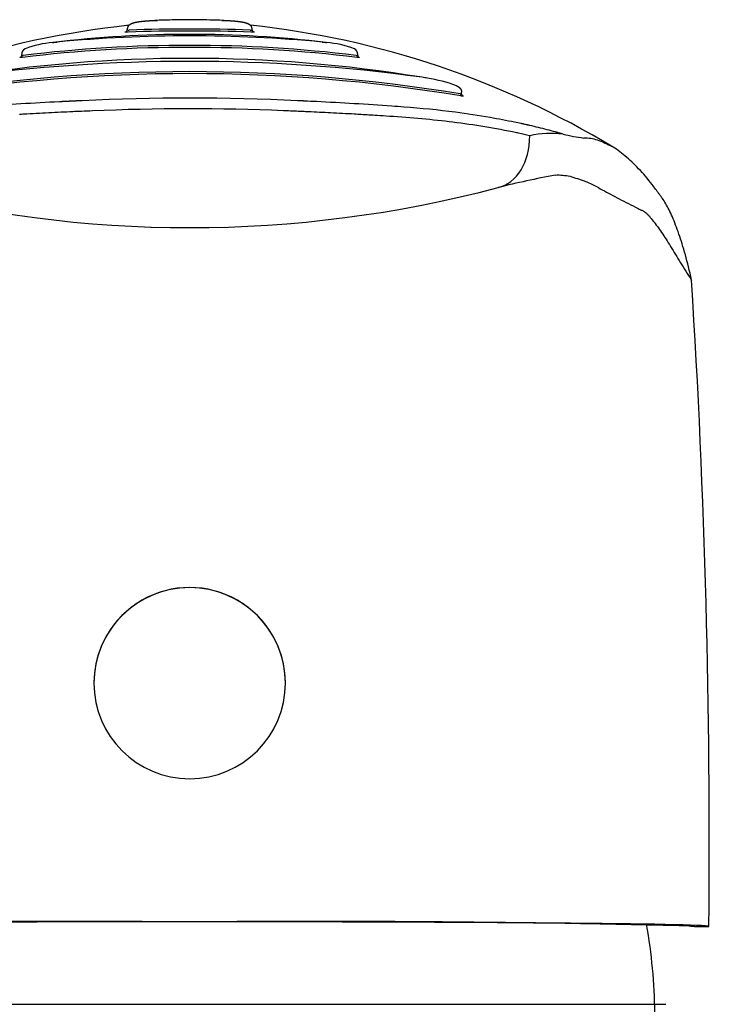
# Model space of a CAD drawing. Header units: millimetres. Extents: x -0.11 to 0.11, y -0.035 to 0.096.
import ezdxf

# ---------------------------------------------------------------- set-up
doc = ezdxf.new("R2010")
doc.units = ezdxf.units.MM
doc.layers.add('BLOCKS', color=3, linetype='Continuous')

msp = doc.modelspace()

# ---------------------------------------------------------------- linework, layer by layer
at = {"layer": 'BLOCKS'}
for p, q in [((-0.003200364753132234, 0.09589281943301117), (-0.003200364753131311, 0.09590783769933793)), ((-0.002897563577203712, 0.0961397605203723), (-0.002897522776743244, 0.09613976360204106)), ((0.002637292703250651, 0.09613986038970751), (0.002637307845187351, 0.09613985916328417)), ((0.002941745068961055, 0.09589281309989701), (0.00294174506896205, 0.09590783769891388)), ((-0.008378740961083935, 0.09464466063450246), (-0.008378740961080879, 0.09468872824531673)), ((0.008120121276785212, 0.09464465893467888), (0.008120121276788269, 0.09468872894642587)), ((0.01322637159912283, 0.09274236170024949), (0.01322637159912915, 0.09283436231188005)), ((-0.00200072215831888, 0.08621358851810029), (-0.002000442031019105, 0.08621362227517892)), ((0.001608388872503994, 0.08620846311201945), (0.001608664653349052, 0.08620842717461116)), ((-0.004829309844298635, 0.06378759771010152), (-0.004829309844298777, 0.06378557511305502)), ((0.004570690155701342, 0.0637875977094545), (0.004570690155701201, 0.06378557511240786)), ((-0.0001293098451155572, 0.05205034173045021), (-0.0001293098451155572, 0.05205039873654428)), ((0.02421354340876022, 0.05189847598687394), (0.02421357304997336, 0.05189846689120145)), ((0.02465322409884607, 0.05183215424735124), (0.02537066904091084, 0.05183215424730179)), ((-0.02325000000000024, 0.04799999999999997), (-2.1316282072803e-16, 0.04799999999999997)), ((-2.1316282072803e-16, 0.04799999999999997), (0.02324999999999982, 0.04799999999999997))]:
    msp.add_line(p, q, dxfattribs=at)
for centre, radius, start, end in [((-0.0001295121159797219, 0.04522127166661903), 0.05116941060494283, 88.09925942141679, 91.91085622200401), ((0.001359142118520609, 0.05336359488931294), 0.04299070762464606, 95.97320604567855, 121.2084604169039), ((-0.003294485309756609, 0.09589148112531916), 9.413011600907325e-05, 294.020974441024, 0.8145904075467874), ((-0.00313645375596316, 0.09605795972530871), 0.0001770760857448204, 248.8430673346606, 282.2635217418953), ((-0.002877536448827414, 0.09590366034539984), 0.0003228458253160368, 149.3163077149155, 179.2587010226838), ((-0.0001293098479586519, 0.01093592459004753), 0.08490407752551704, 87.96142917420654, 92.03857081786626), ((-0.000129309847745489, 0.01402055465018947), 0.08191821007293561, 87.92257538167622, 92.07742461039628), ((-0.001641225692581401, 0.05330063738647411), 0.04305674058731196, 58.80669546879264, 84.00540521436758), ((0.002629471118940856, 0.09590663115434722), 0.0003122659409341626, 0.2248753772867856, 31.20313827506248), ((0.003036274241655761, 0.09589174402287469), 9.452756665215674e-05, 179.4191743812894, 245.8236511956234), ((-0.000129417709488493, 0.03940711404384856), 0.05626990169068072, 83.16195117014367, 96.84682582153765), ((-0.0001293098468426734, 0.02707625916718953), 0.06852982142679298, 84.55486171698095, 95.44513827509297), ((-0.008037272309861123, 0.09467394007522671), 0.000341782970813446, 121.4301716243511, 177.5177073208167), ((-0.0001293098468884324, 0.02641285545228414), 0.06862606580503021, 83.12342325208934, 96.87657673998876), ((-0.0001293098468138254, 0.02749201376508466), 0.06764497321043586, 83.06332920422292, 96.93667078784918), ((-0.006497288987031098, 0.09052985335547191), 0.004756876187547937, 94.41876567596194, 111.1742467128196), ((0.006225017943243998, 0.0904812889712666), 0.004807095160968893, 68.88310771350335, 85.66781153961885), ((0.00777785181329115, 0.09467346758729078), 0.0003426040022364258, 2.555547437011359, 58.49675817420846), ((-0.0001293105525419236, 0.02412134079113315), 0.07037540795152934, 80.6695684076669, 99.33041252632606), ((-0.008467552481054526, 0.09464275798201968), 8.88199940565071e-05, 306.0039569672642, 1.0987119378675), ((0.008208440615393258, 0.09464252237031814), 8.834312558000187e-05, 178.6141586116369, 234.1530459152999), ((-0.0001293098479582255, 0.01094450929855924), 0.08340526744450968, 82.13723130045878, 97.86276869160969), ((-0.000129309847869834, 0.01222070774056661), 0.08152629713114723, 80.59590183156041, 99.40409816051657), ((-0.0001293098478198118, 0.01294272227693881), 0.08090047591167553, 80.55170169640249, 99.44829829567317), ((0.01024824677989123, 0.0863041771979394), 0.007334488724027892, 79.74748409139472, 81.90811150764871), ((0.01039122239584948, 0.0860859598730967), 0.007525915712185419, 69.92945368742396, 81.11442781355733), ((-0.0001282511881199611, -0.01414723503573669), 0.1066931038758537, 87.15506263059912, 92.83373151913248), ((0.01331316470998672, 0.09274045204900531), 8.68082686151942e-05, 178.7394411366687, 228.2388601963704), ((0.001612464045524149, -0.07212159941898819), 0.1646843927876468, 92.83264767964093, 94.14735974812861), ((-0.000135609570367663, -0.01877389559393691), 0.1107906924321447, 87.61098877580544, 92.46872720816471), ((-0.002414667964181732, -0.08143278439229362), 0.1740112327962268, 85.97432848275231, 87.19587255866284), ((0.00646161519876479, 0.04073689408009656), 0.05151756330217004, 82.8000278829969, 85.63275878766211), ((0.00811555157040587, 0.05478896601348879), 0.03736919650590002, 79.97115212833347, 82.61559444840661), ((0.008022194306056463, 0.05314506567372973), 0.03851181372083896, 78.1798918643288, 82.88254361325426), ((0.01762554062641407, 0.08574006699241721), 0.005068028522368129, 83.36329449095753, 102.0250181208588), ((0.02019155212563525, 0.09847807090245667), 0.007954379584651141, 255.5843238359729, 263.0401672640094), ((0.0278164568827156, 0.03653258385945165), 0.05317731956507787, 100.8292230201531, 103.9331976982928), ((-0.0001292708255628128, 0.1453542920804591), 0.05917876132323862, 255.176243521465, 284.8242090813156), ((-0.4126636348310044, 0.05597899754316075), 0.4380492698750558, 359.4581503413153, 3.6153533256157), ((-0.0001293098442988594, 0.06378592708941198), 0.004700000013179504, 180.0042907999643, 359.9957091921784), ((-0.006250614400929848, -0.6919775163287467), 0.7440530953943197, 89.52862386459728, 91.43861993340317), ((0.005987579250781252, -0.6926915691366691), 0.7447670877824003, 88.5622815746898, 90.47058452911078), ((0.005153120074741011, -0.8814074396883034), 0.9334727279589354, 88.81625896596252, 90.32423288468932), ((-0.004412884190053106, 0.04723425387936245), 0.02712977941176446, 0.7259362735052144, 9.967201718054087)]:
    msp.add_arc(centre, radius, start, end, dxfattribs=at)
for centre, major_axis, ratio, start_param, end_param in [((-0.0001293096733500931, 0.09503381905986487), (-0.008329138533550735, 2.216107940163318e-11), 0.1627921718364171, 4.522274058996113, 4.902501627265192), ((-0.000239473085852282, 0.09001979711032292), (0.02265746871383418, 0.0004255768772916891), 0.1128893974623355, 1.798587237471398, 1.812157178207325), ((2.066282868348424e-05, 0.09025293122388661), (0.02251093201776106, -0.0004762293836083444), 0.1034997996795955, 1.299609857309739, 1.327041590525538), ((0.0002862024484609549, 0.0885778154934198), (0.02173116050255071, 0.0002985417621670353), 0.1762787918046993, 1.085082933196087, 1.115153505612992), ((-0.0004944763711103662, 0.08763381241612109), (0.02301884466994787, 0.0002968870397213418), 0.2170058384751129, 0.7800098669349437, 0.8514986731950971), ((-0.001693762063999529, 0.08760264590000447), (0.02470045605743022, 0.0001522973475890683), 0.2097183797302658, 0.7623798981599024, 0.7811033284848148), ((-0.008132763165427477, 0.07886018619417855), (0.0341863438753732, 0.005903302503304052), 0.3541338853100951, 0.7110298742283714, 0.7178627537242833), ((-0.01277278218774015, 0.06656737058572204), (0.04159255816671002, 0.0159857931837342), 0.4803438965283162, 0.5932916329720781, 0.6217730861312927), ((-0.01029205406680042, 0.0481247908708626), (0.03878238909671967, 0.03652679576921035), 0.624635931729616, 0.3637630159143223, 0.3755554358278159), ((0.01433381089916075, 0.0911250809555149), (-0.0006672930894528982, 0.00298225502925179), 0.7155555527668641, 3.146640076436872, 4.411373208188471), ((0.002870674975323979, 0.0859610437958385), (0.0004633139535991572, 0.001945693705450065), 0.002021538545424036, 1.408791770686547, 1.40880603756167), ((-0.0001293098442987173, 0.06378759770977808), (-0.004699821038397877, 4.101315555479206e-05), 0.9999619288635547, 3.150319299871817, 6.291911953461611), ((-0.0001293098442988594, 0.06378557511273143), (0.004699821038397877, -4.101315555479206e-05), 0.9999619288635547, 0.00872664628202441, 3.149899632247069), ((-0.0001293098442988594, 0.06378557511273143), (0.004699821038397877, -4.101315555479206e-05), 0.9999619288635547, 3.14989963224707, 3.150319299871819), ((-0.0001293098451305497, 0.05183215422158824), (0.02549997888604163, -1.76342244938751e-12), 0.008726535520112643, 0.01908464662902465, 3.12250800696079), ((0.0246741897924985, 0.05334101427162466), (0.001499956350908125, -1.30894224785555e-05), 0.9999619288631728, 4.447693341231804, 4.447723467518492), ((-0.0001293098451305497, 0.05183215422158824), (0.02549997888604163, -1.76342244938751e-12), 0.008726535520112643, 1.234762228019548e-07, 0.01908464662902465)]:
    msp.add_ellipse(centre, major_axis=major_axis, ratio=ratio, start_param=start_param, end_param=end_param, dxfattribs=at)
for points, degree, knots in [([(-0.00315518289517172, 0.09606840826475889), (-0.003138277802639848, 0.09609356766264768), (-0.003118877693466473, 0.09611697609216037), (-0.003097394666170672, 0.0961383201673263), (-0.003073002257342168, 0.09615839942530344), (-0.003047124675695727, 0.096176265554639), (-0.003020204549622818, 0.09619200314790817), (-0.002986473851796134, 0.0962086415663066), (-0.002952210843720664, 0.0962229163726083), (-0.002917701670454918, 0.09623528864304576), (-0.002863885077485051, 0.09625173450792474), (-0.002809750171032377, 0.09626556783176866), (-0.002755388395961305, 0.09627744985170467), (-0.00264718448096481, 0.0962971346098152), (-0.002537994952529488, 0.09631276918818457), (-0.002427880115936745, 0.09632524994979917), (-0.00231690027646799, 0.0963354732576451), (-0.002177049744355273, 0.09634589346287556), (-0.002035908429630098, 0.09635397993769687), (-0.001893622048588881, 0.09636017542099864)], 1, [0, 0, 0.03033086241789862, 0.06066172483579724, 0.09099258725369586, 0.1228343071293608, 0.1546760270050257, 0.1865177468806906, 0.2254470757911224, 0.2643764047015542, 0.3033057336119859, 0.3637530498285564, 0.4242003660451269, 0.4846476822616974, 0.6042117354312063, 0.7237757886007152, 0.8433398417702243, 0.962903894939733, 1.112269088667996, 1.261634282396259, 1.410999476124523, 1.410999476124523]), ([(0.001579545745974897, 0.09636215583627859), (0.001714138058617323, 0.09635700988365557), (0.001847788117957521, 0.09635037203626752), (0.001980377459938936, 0.0963417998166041), (0.002111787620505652, 0.09633085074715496), (0.002241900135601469, 0.0963170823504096), (0.002351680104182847, 0.09630274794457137), (0.002460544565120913, 0.09628472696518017), (0.002568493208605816, 0.09626133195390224), (0.002652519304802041, 0.09623762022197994), (0.002735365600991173, 0.09620516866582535), (0.002765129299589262, 0.0961900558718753), (0.00279408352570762, 0.0961726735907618), (0.002821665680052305, 0.09615279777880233), (0.002849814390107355, 0.0961277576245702), (0.002875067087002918, 0.09609947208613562), (0.002896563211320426, 0.09606840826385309)], 1, [0, 0, 0.1408093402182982, 0.2816186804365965, 0.4224280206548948, 0.563237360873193, 0.7040467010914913, 0.8239816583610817, 0.9439166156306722, 1.063851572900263, 1.157751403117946, 1.25165123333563, 1.286068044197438, 1.320484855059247, 1.354901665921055, 1.392670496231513, 1.430439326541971, 1.468208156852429, 1.468208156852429]), ([(0.00284022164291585, 0.09588492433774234), (0.002863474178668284, 0.09588388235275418), (0.002904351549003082, 0.09588341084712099), (0.002935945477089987, 0.09588666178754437), (0.002941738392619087, 0.09589083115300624), (0.002941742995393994, 0.09589281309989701)], 3, [0, 0, 0, 0, 0.25, 0.5, 0.6712526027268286, 0.6712526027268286, 0.6712526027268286, 0.6712526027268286]), ([(-0.003149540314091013, 0.09578626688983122), (-0.003165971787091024, 0.09578571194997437), (-0.003181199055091, 0.09578534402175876), (-0.003195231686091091, 0.09578516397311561), (-0.003209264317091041, 0.09578498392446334), (-0.003221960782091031, 0.09578499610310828), (-0.00323309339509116, 0.09578519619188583), (-0.003244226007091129, 0.09578539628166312), (-0.003253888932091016, 0.09578578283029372), (-0.003262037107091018, 0.09578636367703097), (-0.003270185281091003, 0.09578694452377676), (-0.003276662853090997, 0.09578771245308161), (-0.003281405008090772, 0.0957886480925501), (-0.003286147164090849, 0.09578958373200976), (-0.003289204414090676, 0.09579069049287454), (-0.003290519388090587, 0.0957919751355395), (-0.003291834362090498, 0.09579325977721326), (-0.003291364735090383, 0.0957946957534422), (-0.003289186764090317, 0.09579626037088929), (-0.003284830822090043, 0.0957993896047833), (-0.003273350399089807, 0.09580312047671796), (-0.003255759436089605, 0.09580712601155)], 3, [0, 0, 0, 0, 0.1249999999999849, 0.1249999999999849, 0.1249999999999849, 0.2499999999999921, 0.2499999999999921, 0.2499999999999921, 0.3749999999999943, 0.3749999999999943, 0.3749999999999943, 0.4999999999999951, 0.4999999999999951, 0.4999999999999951, 0.6249999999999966, 0.6249999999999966, 0.6249999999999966, 0.7499999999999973, 0.7499999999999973, 0.7499999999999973, 1, 1, 1, 1]), ([(0.002997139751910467, 0.09580712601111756), (0.00300600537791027, 0.0958051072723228), (0.003013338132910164, 0.09580315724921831), (0.003018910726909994, 0.09580134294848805), (0.003024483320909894, 0.09579952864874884), (0.003028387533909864, 0.0957978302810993), (0.003030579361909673, 0.09579625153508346), (0.003032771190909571, 0.09579467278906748), (0.003033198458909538, 0.09579322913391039), (0.003031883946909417, 0.09579195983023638), (0.003030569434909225, 0.0957906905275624), (0.003027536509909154, 0.09578958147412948), (0.003022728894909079, 0.09578863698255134), (0.003017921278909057, 0.09578769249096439), (0.003011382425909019, 0.09578692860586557), (0.003003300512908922, 0.09578635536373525), (0.002995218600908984, 0.09578578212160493), (0.002985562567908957, 0.09578539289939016), (0.002974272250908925, 0.09578519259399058), (0.00296298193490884, 0.09578499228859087), (0.002950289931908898, 0.09578498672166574), (0.002936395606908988, 0.09578516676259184), (0.002922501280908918, 0.09578534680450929), (0.002907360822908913, 0.0957857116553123), (0.002890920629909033, 0.09578626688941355)], 3, [0, 0, 0, 0, 0.1250000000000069, 0.1250000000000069, 0.1250000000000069, 0.249999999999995, 0.249999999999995, 0.249999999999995, 0.3750000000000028, 0.3750000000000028, 0.3750000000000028, 0.50000000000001, 0.50000000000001, 0.50000000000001, 0.6249999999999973, 0.6249999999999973, 0.6249999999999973, 0.7500000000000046, 0.7500000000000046, 0.7500000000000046, 0.8749999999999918, 0.8749999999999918, 0.8749999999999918, 1, 1, 1, 1]), ([(-0.008345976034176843, 0.09454525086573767), (-0.008379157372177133, 0.09454129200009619), (-0.008406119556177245, 0.09453929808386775), (-0.00842497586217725, 0.09453939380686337), (-0.008434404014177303, 0.09453944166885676), (-0.008441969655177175, 0.09454001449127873), (-0.00844732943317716, 0.09454109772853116), (-0.008452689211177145, 0.09454218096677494), (-0.008455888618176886, 0.09454375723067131), (-0.008456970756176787, 0.09454581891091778), (-0.0084580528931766, 0.09454788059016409), (-0.00845695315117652, 0.09455045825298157), (-0.008453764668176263, 0.09455341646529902), (-0.008450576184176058, 0.0945563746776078), (-0.008445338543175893, 0.09455972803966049), (-0.008438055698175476, 0.09456347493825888), (-0.008430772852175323, 0.09456722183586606), (-0.008421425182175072, 0.09457135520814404), (-0.008410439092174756, 0.09457570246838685), (-0.008409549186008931, 0.09457605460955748), (-0.008408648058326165, 0.09457640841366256), (-0.008407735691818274, 0.09457676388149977)], 3, [0, 0, 0, 0, 0.2500000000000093, 0.2500000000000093, 0.2500000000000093, 0.3750000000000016, 0.3750000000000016, 0.3750000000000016, 0.500000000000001, 0.500000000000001, 0.500000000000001, 0.6250000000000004, 0.6250000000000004, 0.6250000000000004, 0.7499999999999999, 0.7499999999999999, 0.7499999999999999, 0.875000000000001, 0.875000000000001, 0.875000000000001, 0.8851253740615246, 0.8851253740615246, 0.8851253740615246, 0.8851253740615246]), ([(-0.008378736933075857, 0.09464466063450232), (-0.008378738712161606, 0.09464406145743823), (-0.008378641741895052, 0.09464349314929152), (-0.008378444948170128, 0.09464295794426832), (-0.008377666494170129, 0.09464084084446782), (-0.008375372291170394, 0.09463921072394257), (-0.008371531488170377, 0.09463807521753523), (-0.0083676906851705, 0.09463693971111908), (-0.008362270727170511, 0.09463631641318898), (-0.00835551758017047, 0.09463622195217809), (-0.008342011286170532, 0.09463603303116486), (-0.008322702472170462, 0.09463794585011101), (-0.008298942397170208, 0.09464184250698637)], 3, [0.468399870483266, 0.468399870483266, 0.468399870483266, 0.468399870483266, 0.499999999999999, 0.499999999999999, 0.499999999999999, 0.6249999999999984, 0.6249999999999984, 0.6249999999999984, 0.7499999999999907, 0.7499999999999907, 0.7499999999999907, 1, 1, 1, 1]), ([(0.008040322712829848, 0.09464184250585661), (0.008052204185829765, 0.0946398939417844), (0.008062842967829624, 0.09463845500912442), (0.008072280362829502, 0.09463751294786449), (0.008081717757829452, 0.0946365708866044), (0.008090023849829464, 0.09463612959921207), (0.008096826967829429, 0.09463622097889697), (0.008103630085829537, 0.09463631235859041), (0.008108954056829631, 0.09463692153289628), (0.008112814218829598, 0.09463804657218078), (0.008116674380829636, 0.09463917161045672), (0.008119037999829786, 0.09464083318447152), (0.008119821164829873, 0.09464294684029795), (0.00812002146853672, 0.09464348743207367), (0.00812012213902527, 0.09464405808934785), (0.008120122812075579, 0.09464465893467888)], 3, [0, 0, 0, 0, 0.1249999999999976, 0.1249999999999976, 0.1249999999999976, 0.2499999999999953, 0.2499999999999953, 0.2499999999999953, 0.3749999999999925, 0.3749999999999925, 0.3749999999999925, 0.5000000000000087, 0.5000000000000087, 0.5000000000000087, 0.5319701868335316, 0.5319701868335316, 0.5319701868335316, 0.5319701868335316]), ([(0.008149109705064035, 0.09457676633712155), (0.008150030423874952, 0.09457640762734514), (0.008150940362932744, 0.09457605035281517), (0.008151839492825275, 0.09457569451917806), (0.00816292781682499, 0.09457130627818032), (0.008172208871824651, 0.09456719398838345), (0.00817944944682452, 0.09456346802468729), (0.008186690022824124, 0.0945597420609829), (0.008192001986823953, 0.09455634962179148), (0.008195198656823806, 0.09455336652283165), (0.008198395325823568, 0.09455038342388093), (0.008199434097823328, 0.09454786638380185), (0.00819834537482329, 0.09454580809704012), (0.008197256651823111, 0.09454374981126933), (0.008193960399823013, 0.09454214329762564), (0.008188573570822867, 0.09454107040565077), (0.008183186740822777, 0.09453999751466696), (0.008175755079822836, 0.09453943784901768), (0.008166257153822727, 0.09453939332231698), (0.008156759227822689, 0.09453934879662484), (0.008145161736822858, 0.09453983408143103), (0.008131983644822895, 0.0945408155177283), (0.008118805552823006, 0.09454179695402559), (0.008103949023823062, 0.09454327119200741), (0.008087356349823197, 0.09454525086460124)], 3, [0.114864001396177, 0.114864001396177, 0.114864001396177, 0.114864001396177, 0.1249999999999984, 0.1249999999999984, 0.1249999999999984, 0.2499999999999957, 0.2499999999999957, 0.2499999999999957, 0.3749999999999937, 0.3749999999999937, 0.3749999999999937, 0.4999999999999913, 0.4999999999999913, 0.4999999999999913, 0.6250000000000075, 0.6250000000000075, 0.6250000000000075, 0.7500000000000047, 0.7500000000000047, 0.7500000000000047, 0.8750000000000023, 0.8750000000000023, 0.8750000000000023, 1, 1, 1, 1]), ([(0.01297394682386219, 0.09315483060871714), (0.0130140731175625, 0.0931332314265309), (0.01305448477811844, 0.09310859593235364), (0.01308208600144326, 0.09308947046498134), (0.01310928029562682, 0.09306799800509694), (0.01313538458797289, 0.09304385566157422), (0.01316060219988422, 0.09301549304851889), (0.01318280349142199, 0.09298408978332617), (0.01320098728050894, 0.0929502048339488), (0.0132124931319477, 0.09292054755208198), (0.01322068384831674, 0.09288967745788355), (0.01322531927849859, 0.09285817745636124), (0.01322636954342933, 0.09283436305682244)], 1, [0, 0, 0.05398026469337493, 0.1079605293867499, 0.1448511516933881, 0.1817417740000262, 0.2186323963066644, 0.2570673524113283, 0.295502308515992, 0.3339372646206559, 0.3656807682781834, 0.3974242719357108, 0.4291677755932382, 0.4530054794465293, 0.4530054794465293]), ([(0.01315111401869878, 0.09274571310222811), (0.01316518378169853, 0.09274192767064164), (0.01317743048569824, 0.09273913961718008), (0.01318787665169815, 0.09273734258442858), (0.013198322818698, 0.09273554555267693), (0.01320692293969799, 0.09273477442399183), (0.01321319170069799, 0.09273507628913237), (0.013216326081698, 0.09273522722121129), (0.01321891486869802, 0.09273563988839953), (0.01322095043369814, 0.09273631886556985), (0.01322298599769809, 0.09273699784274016), (0.0132244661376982, 0.09273795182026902), (0.01322535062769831, 0.09273914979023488), (0.01322603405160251, 0.09274007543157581), (0.01322637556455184, 0.09274114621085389), (0.0132263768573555, 0.09274236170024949)], 3, [0, 0, 0, 0, 0.1250000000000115, 0.1250000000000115, 0.1250000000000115, 0.2500000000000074, 0.2500000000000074, 0.2500000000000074, 0.3124999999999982, 0.3124999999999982, 0.3124999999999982, 0.3750000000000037, 0.3750000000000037, 0.3750000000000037, 0.4232922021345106, 0.4232922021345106, 0.4232922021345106, 0.4232922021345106]), ([(0.01324804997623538, 0.09268270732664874), (0.01325747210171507, 0.09267797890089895), (0.01326571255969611, 0.09267351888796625), (0.0132725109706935, 0.09266945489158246), (0.0132823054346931, 0.0926635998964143), (0.01328931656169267, 0.09265846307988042), (0.01329322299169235, 0.0926541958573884), (0.01329712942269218, 0.09264992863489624), (0.01329787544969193, 0.0926466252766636), (0.01329542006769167, 0.09264429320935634), (0.01329419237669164, 0.09264312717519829), (0.0132921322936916, 0.09264220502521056), (0.01328929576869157, 0.09264155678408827), (0.01328645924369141, 0.09264090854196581), (0.01328284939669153, 0.09264052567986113), (0.01327847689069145, 0.0926404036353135), (0.01326973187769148, 0.09264015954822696), (0.01325772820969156, 0.09264098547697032), (0.01324314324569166, 0.09264283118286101), (0.01322855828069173, 0.09264467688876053), (0.01321145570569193, 0.09264750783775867), (0.01319180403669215, 0.09265133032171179)], 3, [0.2882365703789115, 0.2882365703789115, 0.2882365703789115, 0.2882365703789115, 0.3749999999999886, 0.3749999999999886, 0.3749999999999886, 0.5, 0.5, 0.5, 0.6249999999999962, 0.6249999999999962, 0.6249999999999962, 0.6875000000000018, 0.6875000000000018, 0.6875000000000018, 0.7499999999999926, 0.7499999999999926, 0.7499999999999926, 0.8749999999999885, 0.8749999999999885, 0.8749999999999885, 1, 1, 1, 1]), ([(-0.005859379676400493, 0.09187362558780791), (-0.006259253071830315, 0.09185563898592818), (-0.007069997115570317, 0.09181662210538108), (-0.007866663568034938, 0.09177410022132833), (-0.008268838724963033, 0.09175122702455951)], 3, [0.6544518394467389, 0.6544518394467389, 0.6544518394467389, 0.6544518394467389, 0.6875, 0.721930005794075, 0.721930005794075, 0.721930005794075, 0.721930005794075]), ([(0.005301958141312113, 0.0918868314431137), (0.005044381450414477, 0.0918980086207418), (0.004771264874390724, 0.09190929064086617), (0.004497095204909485, 0.091919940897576), (0.004482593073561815, 0.09192050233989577)], 3, [0.3537842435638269, 0.3537842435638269, 0.3537842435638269, 0.3537842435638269, 0.375, 0.3761846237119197, 0.3761846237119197, 0.3761846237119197, 0.3761846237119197]), ([(0.007954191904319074, 0.09175440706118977), (0.00757051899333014, 0.09177610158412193), (0.006825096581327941, 0.09181579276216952), (0.006067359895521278, 0.0918524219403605), (0.005701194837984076, 0.091869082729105)], 3, [0.2796865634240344, 0.2796865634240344, 0.2796865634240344, 0.2796865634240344, 0.3125, 0.342798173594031, 0.342798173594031, 0.342798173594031, 0.342798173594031]), ([(0.009070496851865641, 0.09168735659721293), (0.009042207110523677, 0.09168916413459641), (0.009004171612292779, 0.09169158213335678), (0.008966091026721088, 0.09169398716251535), (0.008956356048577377, 0.0916946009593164)], 3, [0.2475278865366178, 0.2475278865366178, 0.2475278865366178, 0.2475278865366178, 0.25, 0.2508486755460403, 0.2508486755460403, 0.2508486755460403, 0.2508486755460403]), ([(0.01821125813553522, 0.09077414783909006), (0.01816427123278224, 0.09078778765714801), (0.01807798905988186, 0.09081221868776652), (0.01789771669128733, 0.09086305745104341), (0.01783628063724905, 0.09088025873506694), (0.01785582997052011, 0.09087479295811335), (0.0178658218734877, 0.09087198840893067), (0.01787572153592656, 0.09086922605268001), (0.01788211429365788, 0.09086745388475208), (0.01787664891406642, 0.09086897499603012), (0.01787442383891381, 0.0908695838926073), (0.0178547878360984, 0.0908750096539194), (0.017843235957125, 0.09087818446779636), (0.01783482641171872, 0.09088049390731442)], 3, [0, 0, 0, 0, 0.25, 0.5, 0.75, 0.8125, 0.84375, 0.859375, 0.8671875, 0.875, 0.90625, 0.9375, 1, 1, 1, 1]), ([(0.02451385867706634, 0.08360148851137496), (0.02441516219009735, 0.08405104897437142), (0.02431400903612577, 0.0844599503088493), (0.02410766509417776, 0.08521072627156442), (0.02400227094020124, 0.08555297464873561), (0.02378866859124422, 0.08617453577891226), (0.02368108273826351, 0.08645212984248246), (0.02346449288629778, 0.08694734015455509), (0.02335548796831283, 0.08716491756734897), (0.02319096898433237, 0.08744849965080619), (0.02313595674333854, 0.08753572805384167), (0.02305320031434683, 0.08765650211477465), (0.02302557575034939, 0.08769510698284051), (0.02297025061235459, 0.08776910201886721), (0.02294255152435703, 0.08780455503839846), (0.02288721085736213, 0.0878778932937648), (0.02285956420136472, 0.08791556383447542), (0.02280428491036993, 0.08799149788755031), (0.02277665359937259, 0.08802981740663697), (0.02269372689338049, 0.08814338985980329), (0.02263839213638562, 0.0882169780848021), (0.02236151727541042, 0.08857641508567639), (0.02213938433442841, 0.08883719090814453), (0.02169387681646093, 0.08930622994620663), (0.02147040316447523, 0.08951407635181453), (0.02113478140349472, 0.08979517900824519), (0.02102288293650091, 0.08988508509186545), (0.02079897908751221, 0.0900483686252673), (0.02068696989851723, 0.09012115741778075), (0.02051880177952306, 0.09020648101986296), (0.02046271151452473, 0.09022963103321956), (0.02037858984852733, 0.09026647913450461), (0.02035055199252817, 0.090279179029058), (0.02029447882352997, 0.0903049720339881), (0.02026644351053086, 0.09031806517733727), (0.02012626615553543, 0.09038340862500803), (0.02001412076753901, 0.0904351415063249), (0.01978964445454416, 0.09050992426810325), (0.01967732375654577, 0.09053455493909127), (0.01945258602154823, 0.09056892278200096), (0.01934017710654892, 0.09058014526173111), (0.01922771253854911, 0.09058230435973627)], 3, [0, 0, 0, 0, 0.062499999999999, 0.062499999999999, 0.1250000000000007, 0.1250000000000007, 0.1874999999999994, 0.1874999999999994, 0.2500000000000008, 0.2500000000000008, 0.2812500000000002, 0.2812500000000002, 0.2968749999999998, 0.2968749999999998, 0.3124999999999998, 0.3124999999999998, 0.3281249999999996, 0.3281249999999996, 0.3437499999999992, 0.3437499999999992, 0.3750000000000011, 0.3750000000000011, 0.4999999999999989, 0.4999999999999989, 0.6249999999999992, 0.6249999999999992, 0.6875000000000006, 0.6875000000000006, 0.7499999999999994, 0.7499999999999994, 0.7812499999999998, 0.7812499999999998, 0.7968750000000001, 0.7968750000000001, 0.8125, 0.8125, 0.875, 0.875, 0.9375000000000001, 0.9375000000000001, 1, 1, 1, 1]), ([(0.01782538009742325, 0.0887628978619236), (0.01794758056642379, 0.08876891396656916), (0.01806955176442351, 0.0887659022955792), (0.01831137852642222, 0.08874647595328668), (0.01843140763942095, 0.08872866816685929), (0.01867148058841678, 0.08866936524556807), (0.01879203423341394, 0.08862692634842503), (0.01894390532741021, 0.08857428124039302), (0.0189743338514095, 0.08856378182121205), (0.01903531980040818, 0.08854329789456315), (0.01906587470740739, 0.0885333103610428), (0.01915791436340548, 0.08850501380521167), (0.01921865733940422, 0.0884867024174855), (0.01940207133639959, 0.08841846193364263), (0.01952618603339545, 0.08836034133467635), (0.01977795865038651, 0.08823111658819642), (0.0199055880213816, 0.08816047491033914), (0.02029517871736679, 0.08794562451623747), (0.02056555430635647, 0.08779601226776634), (0.02114497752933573, 0.08749724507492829), (0.02145057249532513, 0.08734344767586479), (0.02184808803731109, 0.08714021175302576), (0.0219286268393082, 0.08709936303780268), (0.02205170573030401, 0.08703818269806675), (0.02209299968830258, 0.08701771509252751), (0.0221734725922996, 0.08697459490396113), (0.02221273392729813, 0.08695203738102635), (0.02228377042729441, 0.08689858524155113), (0.02231520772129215, 0.0868672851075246), (0.02237864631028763, 0.08680233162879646), (0.02241041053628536, 0.08676829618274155), (0.02250591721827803, 0.08666146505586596), (0.02256992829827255, 0.08658389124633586), (0.02276677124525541, 0.08633590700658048), (0.02290301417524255, 0.08614891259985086), (0.02318634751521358, 0.08573124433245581), (0.02333364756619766, 0.08550083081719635), (0.02364329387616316, 0.08500092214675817), (0.0238047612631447, 0.08473262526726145), (0.02414432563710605, 0.08417581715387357), (0.02432252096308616, 0.08388626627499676), (0.02451385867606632, 0.08360148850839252)], 3, [0, 0, 0, 0, 0.06249999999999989, 0.06249999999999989, 0.125, 0.125, 0.1874999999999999, 0.1874999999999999, 0.2031249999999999, 0.2031249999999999, 0.2187500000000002, 0.2187500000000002, 0.2500000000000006, 0.2500000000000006, 0.3124999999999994, 0.3124999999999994, 0.3750000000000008, 0.3750000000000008, 0.5000000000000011, 0.5000000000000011, 0.6249999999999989, 0.6249999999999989, 0.6562500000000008, 0.6562500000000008, 0.6718750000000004, 0.6718750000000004, 0.6875000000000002, 0.6875000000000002, 0.7031250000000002, 0.7031250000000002, 0.7187499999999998, 0.7187499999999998, 0.7499999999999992, 0.7499999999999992, 0.8125000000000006, 0.8125000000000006, 0.8749999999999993, 0.8749999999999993, 0.937500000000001, 0.937500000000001, 1, 1, 1, 1])]:
    msp.add_open_spline(points, degree=degree, knots=knots, dxfattribs=at)
for points in [[(-0.001889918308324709, 0.09636016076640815), (-0.001828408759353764, 0.09636282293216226), (-0.001766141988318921, 0.09636444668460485), (-0.001703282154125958, 0.09636530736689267)], [(0.001444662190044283, 0.09636530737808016), (0.001489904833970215, 0.09636468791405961), (0.001534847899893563, 0.09636367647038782), (0.001579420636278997, 0.09636216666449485)], [(-0.003255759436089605, 0.09580712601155), (-0.00325378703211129, 0.09580757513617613), (-0.003251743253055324, 0.09580802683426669), (-0.003249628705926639, 0.09580848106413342)], [(-0.003251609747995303, 0.09580747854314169), (-0.003252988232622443, 0.09580732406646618), (-0.00325437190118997, 0.09580720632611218), (-0.003255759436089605, 0.09580712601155)], [(0.002991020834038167, 0.09580847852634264), (0.002993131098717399, 0.09580802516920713), (0.002995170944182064, 0.09580757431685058), (0.002997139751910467, 0.09580712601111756)], [(0.002997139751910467, 0.09580712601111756), (0.002995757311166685, 0.09580720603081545), (0.002994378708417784, 0.09580732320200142), (0.002993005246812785, 0.09580747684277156)], [(-0.006861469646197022, 0.0952728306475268), (-0.006786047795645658, 0.09528218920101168), (-0.006709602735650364, 0.09529014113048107), (-0.006632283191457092, 0.09529684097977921)], [(0.003622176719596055, 0.09511550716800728), (0.00362513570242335, 0.09511530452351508), (0.00362809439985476, 0.09511510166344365), (0.003631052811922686, 0.09511489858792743)], [(0.006373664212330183, 0.09529684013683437), (0.006445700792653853, 0.09529059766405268), (0.006516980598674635, 0.09528326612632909), (0.006587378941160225, 0.09527472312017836)], [(-0.008268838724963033, 0.09175122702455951), (-0.008343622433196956, 0.09174697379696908), (-0.008418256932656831, 0.09174267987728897), (-0.008492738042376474, 0.09173834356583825)], [(-0.005704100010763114, 0.0918805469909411), (-0.005755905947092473, 0.09187825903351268), (-0.005807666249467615, 0.09187595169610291), (-0.005859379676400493, 0.09187362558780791)], [(-0.005594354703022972, 0.09188536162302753), (-0.005630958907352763, 0.09188376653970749), (-0.00566754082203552, 0.09188216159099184), (-0.005704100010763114, 0.0918805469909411)], [(-0.005435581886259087, 0.09189221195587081), (-0.005488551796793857, 0.09188994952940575), (-0.00554147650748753, 0.09188766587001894), (-0.005594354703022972, 0.09188536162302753)], [(-0.00490781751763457, 0.09191396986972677), (-0.005084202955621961, 0.0919069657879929), (-0.005260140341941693, 0.09189970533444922), (-0.005435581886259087, 0.09189221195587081)], [(0.00543784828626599, 0.09188088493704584), (0.00539258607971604, 0.09188288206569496), (0.005347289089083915, 0.09188486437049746), (0.005301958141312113, 0.0918868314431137)], [(0.005554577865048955, 0.09187569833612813), (0.005515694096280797, 0.09187743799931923), (0.005476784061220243, 0.09187916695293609), (0.00543784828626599, 0.09188088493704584)], [(0.005701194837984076, 0.091869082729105), (0.005652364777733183, 0.09187130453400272), (0.005603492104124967, 0.09187350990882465), (0.005554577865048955, 0.09187569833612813)], [(0.00804199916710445, 0.0917494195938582), (0.00801275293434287, 0.09175108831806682), (0.007983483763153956, 0.09175275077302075), (0.007954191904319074, 0.09175440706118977)], [(0.008198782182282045, 0.09174040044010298), (0.008146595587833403, 0.09174342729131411), (0.008094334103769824, 0.09174643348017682), (0.00804199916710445, 0.0917494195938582)], [(0.008956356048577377, 0.0916946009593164), (0.008705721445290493, 0.09171040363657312), (0.008453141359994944, 0.09172564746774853), (0.008198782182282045, 0.09174040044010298)], [(0.009676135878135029, 0.09164713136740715), (0.009475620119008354, 0.09166100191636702), (0.00927370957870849, 0.09167437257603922), (0.009070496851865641, 0.09168735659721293)], [(0.01279395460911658, 0.0913601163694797), (0.01180530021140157, 0.09148238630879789), (0.01076113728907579, 0.09157207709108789), (0.009676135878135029, 0.09164713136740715)], [(0.01601667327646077, 0.09081805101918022), (0.01598154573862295, 0.09082547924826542), (0.01594630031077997, 0.09083288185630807), (0.01591093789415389, 0.09084025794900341)], [(0.01656967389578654, 0.0906968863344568), (0.01638879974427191, 0.0907379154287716), (0.01620442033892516, 0.09077834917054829), (0.01601667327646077, 0.09081805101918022)], [(0.02429626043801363, 0.05187565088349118), (0.0244132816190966, 0.05184691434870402), (0.02453362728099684, 0.05183219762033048), (0.02465322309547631, 0.05183215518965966)], [(0.02467399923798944, 0.05184105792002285), (0.0246741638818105, 0.05183808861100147), (0.0246671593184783, 0.05183511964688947), (0.02465322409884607, 0.05183215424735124)]]:
    msp.add_open_spline(points, degree=3, dxfattribs=at)
for points, weights, knots in [([(-0.00570180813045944, 0.0924017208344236), (-0.005721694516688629, 0.09240079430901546), (-0.005741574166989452, 0.09239986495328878), (-0.005761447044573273, 0.09239893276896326), (-0.005789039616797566, 0.09239763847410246), (-0.005816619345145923, 0.09239633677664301), (-0.005844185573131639, 0.09239503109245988), (-0.006072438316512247, 0.09238421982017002), (-0.00629974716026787, 0.0923730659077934), (-0.006526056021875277, 0.09236157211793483)], [1, 0.9999993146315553, 0.9999992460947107, 0.9999997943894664, 0.9999997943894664, 0.9999997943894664, 0.9999997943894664, 0.9999266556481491, 0.999935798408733, 1.000027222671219], [4.440892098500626e-16, 4.440892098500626e-16, 4.440892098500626e-16, 4.440892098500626e-16, 0.002720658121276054, 0.002720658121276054, 0.002720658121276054, 0.006498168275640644, 0.006498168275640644, 0.006498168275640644, 0.03777426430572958, 0.03777426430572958, 0.03777426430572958, 0.03777426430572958]), ([(0.005501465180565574, 0.09239899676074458), (0.005481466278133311, 0.09239993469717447), (0.005461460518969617, 0.09240086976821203), (0.005441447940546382, 0.09240180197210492), (0.005430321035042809, 0.09240232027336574), (0.005419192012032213, 0.09240283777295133), (0.005408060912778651, 0.09240335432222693), (0.005327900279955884, 0.09240707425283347), (0.005247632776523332, 0.09241074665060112), (0.005167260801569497, 0.09241437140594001)], [1, 0.9999993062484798, 0.9999992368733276, 0.999999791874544, 0.999999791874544, 0.999999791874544, 0.999999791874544, 0.9999909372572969, 0.9999920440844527, 1.000003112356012], [2.220446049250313e-16, 2.220446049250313e-16, 2.220446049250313e-16, 2.220446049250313e-16, 0.002737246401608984, 0.002737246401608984, 0.002737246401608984, 0.004259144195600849, 0.004259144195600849, 0.004259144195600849, 0.01521899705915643, 0.01521899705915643, 0.01521899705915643, 0.01521899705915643]), ([(0.016241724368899, 0.09127002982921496), (0.01623648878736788, 0.09127116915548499), (0.01623125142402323, 0.09127230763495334), (0.0162260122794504, 0.09127344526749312), (0.01622482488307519, 0.09127370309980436), (0.01622363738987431, 0.0912739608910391), (0.01622244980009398, 0.0912742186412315), (0.01621818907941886, 0.09127514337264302), (0.01621392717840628, 0.09127606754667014), (0.01620966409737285, 0.09127699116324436), (0.01620801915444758, 0.0912773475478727), (0.01620637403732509, 0.09127770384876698), (0.01620472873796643, 0.09127806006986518), (0.0162022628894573, 0.09127859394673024), (0.01619979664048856, 0.09127912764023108), (0.01619732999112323, 0.09127966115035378), (0.01619515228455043, 0.09128013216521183), (0.0161929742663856, 0.09128060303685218), (0.01619079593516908, 0.09128107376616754), (0.01618818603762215, 0.09128163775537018), (0.01618557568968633, 0.09128220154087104), (0.01618296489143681, 0.09128276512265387), (0.01617981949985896, 0.09128344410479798), (0.01617667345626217, 0.09128412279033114), (0.01617352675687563, 0.09128480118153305), (0.01616482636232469, 0.09128667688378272), (0.01615612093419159, 0.09128855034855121), (0.01614741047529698, 0.09129042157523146)], [1, 0.9999999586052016, 0.9999999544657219, 0.9999999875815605, 0.9999999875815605, 0.9999999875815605, 0.9999999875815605, 0.9999999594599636, 0.9999999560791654, 0.9999999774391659, 0.9999999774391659, 0.9999999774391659, 0.9999999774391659, 0.999999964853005, 0.9999999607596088, 0.9999999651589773, 0.9999999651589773, 0.9999999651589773, 0.9999999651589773, 0.9999999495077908, 0.9999999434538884, 0.9999999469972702, 0.9999999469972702, 0.9999999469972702, 0.9999999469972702, 0.9999998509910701, 0.9999998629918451, 0.9999999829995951], [2.220446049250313e-16, 2.220446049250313e-16, 2.220446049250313e-16, 2.220446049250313e-16, 0.0006686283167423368, 0.0006686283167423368, 0.0006686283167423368, 0.0008201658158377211, 0.0008201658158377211, 0.0008201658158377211, 0.001363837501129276, 0.001363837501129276, 0.001363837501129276, 0.001573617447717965, 0.001573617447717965, 0.001573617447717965, 0.001888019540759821, 0.001888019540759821, 0.001888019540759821, 0.002165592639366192, 0.002165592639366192, 0.002165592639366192, 0.002498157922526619, 0.002498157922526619, 0.002498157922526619, 0.002898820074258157, 0.002898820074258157, 0.002898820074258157, 0.004006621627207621, 0.004006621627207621, 0.004006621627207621, 0.004006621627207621]), ([(0.01656294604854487, 0.09119853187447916), (0.01654908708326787, 0.0912016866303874), (0.01653521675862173, 0.09120483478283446), (0.01652133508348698, 0.09120797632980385), (0.01651935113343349, 0.0912084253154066), (0.01651736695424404, 0.09120887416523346), (0.01651538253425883, 0.09120932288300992), (0.0165133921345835, 0.09120977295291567), (0.01651140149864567, 0.09121022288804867), (0.01650941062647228, 0.09121067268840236), (0.01650615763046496, 0.09121140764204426), (0.01650290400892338, 0.09121214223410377), (0.0164996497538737, 0.09121287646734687), (0.01649148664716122, 0.0912147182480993), (0.01648331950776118, 0.0912165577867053), (0.01647514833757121, 0.09121839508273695), (0.01646990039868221, 0.0912195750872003), (0.01646465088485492, 0.09122075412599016), (0.01645939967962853, 0.09122193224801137), (0.01645761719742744, 0.09122233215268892), (0.01645583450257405, 0.09122273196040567), (0.01645405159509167, 0.09122313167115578), (0.01645205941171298, 0.09122357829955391), (0.01645006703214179, 0.09122402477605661), (0.01644807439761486, 0.09122447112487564), (0.01643391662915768, 0.09122764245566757), (0.01641974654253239, 0.09123080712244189), (0.01640556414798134, 0.09123396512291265)], [1, 0.9999997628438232, 0.9999997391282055, 0.9999999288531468, 0.9999999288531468, 0.9999999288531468, 0.9999999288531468, 0.9999999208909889, 0.9999999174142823, 0.9999999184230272, 0.9999999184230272, 0.9999999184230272, 0.9999999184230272, 0.9999998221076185, 0.9999998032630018, 0.9999998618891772, 0.9999998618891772, 0.9999998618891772, 0.9999998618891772, 0.9999998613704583, 0.9999998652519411, 0.9999998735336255, 0.9999998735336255, 0.9999998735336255, 0.9999998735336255, 0.9999996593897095, 0.9999996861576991, 0.9999999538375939], [6.661338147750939e-16, 6.661338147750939e-16, 6.661338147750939e-16, 6.661338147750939e-16, 0.00160040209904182, 0.00160040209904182, 0.00160040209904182, 0.001829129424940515, 0.001829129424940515, 0.001829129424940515, 0.002058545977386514, 0.002058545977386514, 0.002058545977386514, 0.002433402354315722, 0.002433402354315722, 0.002433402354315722, 0.003373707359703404, 0.003373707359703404, 0.003373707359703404, 0.003977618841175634, 0.003977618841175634, 0.003977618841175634, 0.004182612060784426, 0.004182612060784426, 0.004182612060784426, 0.004411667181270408, 0.004411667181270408, 0.004411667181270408, 0.006039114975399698, 0.006039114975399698, 0.006039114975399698, 0.006039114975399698])]:
    msp.add_rational_spline(points, weights, degree=3, knots=knots, dxfattribs=at)

doc.saveas('drawing.dxf')
